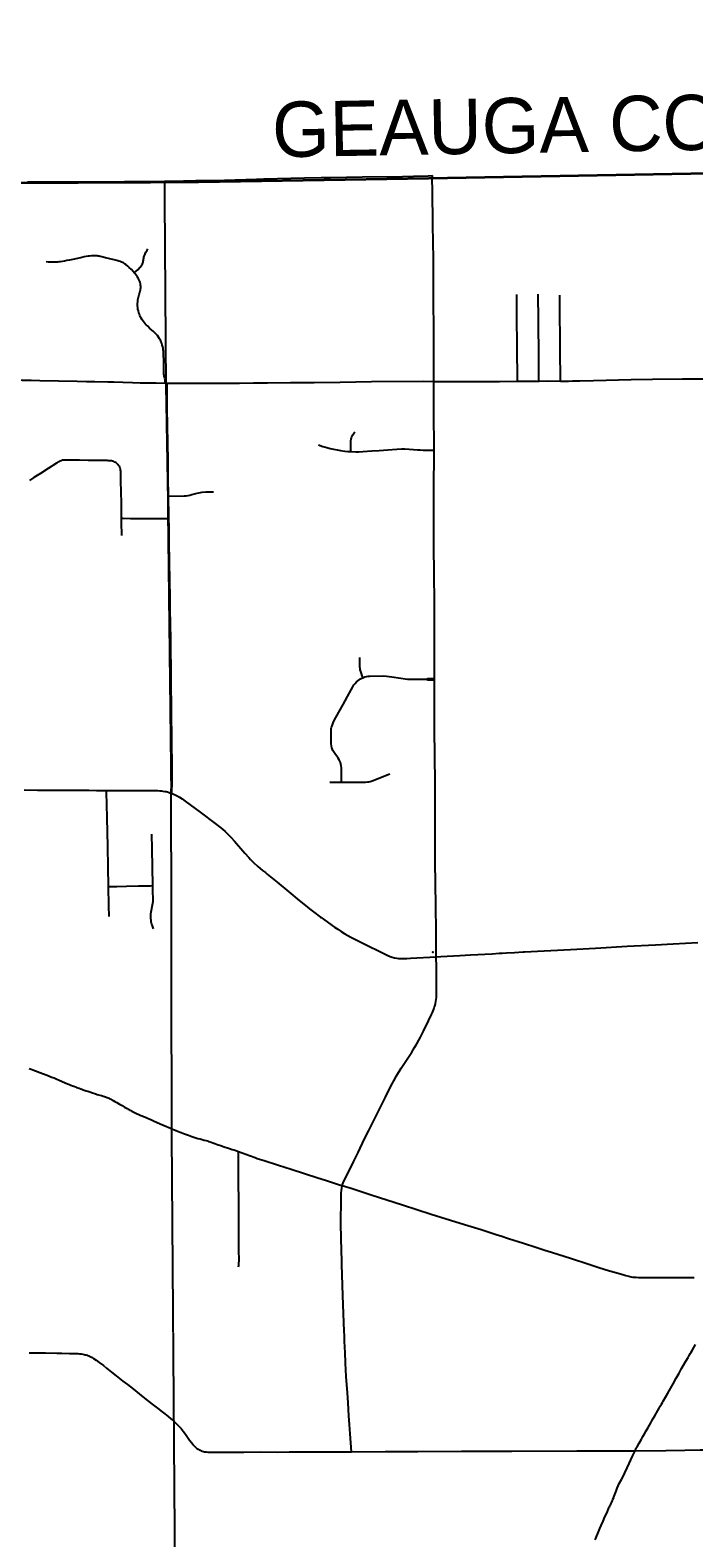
# Model space of a CAD drawing. Header units: feet. Extents: x 2113747 to 2516209, y 960708 to 1356798.
# Tile 77 of 92: x 2296181 to 2308177, y 1197083 to 1224357. Entities that reach past the tile are written whole.
import ezdxf

# ---------------------------------------------------------------- set-up
doc = ezdxf.new("R2010")
doc.units = ezdxf.units.FT
doc.header["$LTSCALE"] = 20
doc.header["$MEASUREMENT"] = 0
doc.linetypes.add('OhDOT_USTN3', pattern=[0.22, 0.165, -0.055])
for name, color, linetype in [('GM_X_Adjacent_County', 251, 'OhDOT_USTN3'), ('GM_X_Adjacent_County_Text', 251, 'Continuous'), ('GM_X_City_Street', 251, 'Continuous'), ('GM_X_County', 251, 'OhDOT_USTN3'), ('GM_X_County_Road', 3, 'Continuous'), ('GM_X_State_Location', 251, 'Continuous'), ('GM_X_State_Route', 1, 'Continuous'), ('GM_X_Township', 251, 'OhDOT_USTN3'), ('GM_X_Township_Road', 4, 'Continuous'), ('GM_X_Township_Subdivision', 4, 'Continuous'), ('GM_X_Unincorporated_Location', 2, 'Continuous')]:
    doc.layers.add(name, color=color, linetype=linetype)
doc.styles.add('Styledgn030', font='dgn030.shx')

msp = doc.modelspace()

# ---------------------------------------------------------------- linework, layer by layer
at = {"layer": 'GM_X_Adjacent_County', "flags": 128}
msp.add_lwpolyline([(2351052, 1329594), (2350879, 1334708), (2350792, 1338454), (2350668, 1343782), (2350610, 1346277), (2350532, 1349652), (2350399, 1355339), (2350380, 1356156), (2355988, 1356270), (2362156, 1356413), (2364414, 1356333), (2367820, 1356544), (2373683, 1356692), (2373929, 1356688), (2374041, 1356698), (2374297, 1356706), (2374557, 1356715), (2374611, 1356721), (2377535, 1356798), (2377674, 1350903), (2377693, 1350175), (2377735, 1349029), (2377727, 1347899), (2377725, 1347726), (2377787, 1343505), (2377836, 1339123), (2378017, 1330260), (2378023, 1327034), (2378033, 1326391), (2378043, 1325696), (2378197, 1317523), (2378303, 1312083), (2378402, 1304573), (2378434, 1301944), (2378438, 1301599), (2378501, 1296323), (2378561, 1291324), (2378588, 1289004), (2378621, 1286248), (2378649, 1283902), (2378676, 1281682), (2378707, 1279034), (2378754, 1276290), (2378873, 1270911), (2378866, 1269735), (2378972, 1263471), (2379228, 1251500), (2379253, 1249553), (2379296, 1246319), (2379404, 1237933), (2379428, 1236058), (2379498, 1231510), (2379605, 1226364), (2379690, 1223029), (2374472, 1222924), (2372194, 1222881), (2369645, 1222836), (2365829, 1222755), (2364180, 1222723), (2358764, 1222568), (2356858, 1222526), (2353397, 1222451), (2350843, 1222395), (2349300, 1222361), (2344324, 1222288), (2343737, 1222286), (2341239, 1222245), (2338510, 1222201), (2335682, 1222157), (2333341, 1222133), (2327982, 1222076), (2326584, 1222061), (2319071, 1221920), (2315600, 1221874), (2313088, 1221841), (2308426, 1221766), (2303374, 1221676), (2299175, 1221609), (2298613, 1221605), (2295595, 1221591), (2294724, 1221588), (2291838, 1221592), (2289133, 1221589), (2288155, 1221588), (2287634, 1221587), (2287284, 1221586), (2279436, 1221567), (2276584, 1221584), (2274226, 1221624), (2272941, 1221646), (2272892, 1224958), (2272866, 1226650), (2272826, 1229297), (2272742, 1235619), (2272726, 1236335), (2272653, 1239712), (2272622, 1242715), (2272608, 1245574), (2272603, 1246466), (2272594, 1248305), (2272592, 1248752), (2272590, 1249141), (2272589, 1249331), (2273862, 1249362), (2276805, 1249432), (2277390, 1249446), (2277328, 1250381), (2277211, 1252110), (2277171, 1252707), (2276903, 1256950), (2274507, 1256901), (2272767, 1256889), (2272604, 1256898), (2272557, 1259612), (2272556, 1260536), (2272556, 1262103), (2272569, 1262896), (2272555, 1264930), (2272507, 1273183), (2272471, 1276565), (2272465, 1277200), (2272455, 1278617), (2272446, 1280038), (2272428, 1282835), (2272420, 1284105), (2272413, 1285151), (2272362, 1289611), (2272348, 1290511), (2272340, 1292585), (2272240, 1297398), (2272203, 1299771), (2272161, 1302392), (2279883, 1302541), (2283687, 1302615), (2294075, 1302763), (2295568, 1302772), (2298199, 1302788), (2298196, 1305189), (2298196, 1305529), (2298188, 1311966), (2298187, 1312321), (2298208, 1319400), (2298174, 1322862), (2298177, 1328362), (2298177, 1328633), (2299094, 1328650), (2302358, 1328712), (2307027, 1328846), (2308136, 1328857), (2310412, 1328865), (2312316, 1328941), (2312728, 1328943), (2313244, 1328952), (2315940, 1328993), (2319296, 1329027), (2324555, 1329127), (2326471, 1329162), (2329806, 1329195), (2329825, 1329214), (2329835, 1329221), (2329851, 1329224), (2329869, 1329225), (2330942, 1329244), (2332564, 1329274), (2338225, 1329379), (2338797, 1329389), (2339341, 1329399), (2340797, 1329426), (2342861, 1329465), (2347906, 1329546), (2351052, 1329594)], dxfattribs=at)
at = {"layer": 'GM_X_City_Street', "flags": 128}
for points in [[(2296134, 1221614), (2296215, 1221614), (2296299, 1221613), (2296408, 1221612), (2296588, 1221612), (2296735, 1221611), (2296854, 1221611), (2296920, 1221611), (2296987, 1221611), (2297082, 1221612), (2297191, 1221612), (2297282, 1221613), (2297395, 1221613), (2297527, 1221613), (2297656, 1221614), (2297803, 1221615), (2297887, 1221616), (2298053, 1221617), (2298127, 1221617), (2298187, 1221618), (2298270, 1221619), (2298334, 1221619), (2298413, 1221619), (2298505, 1221621), (2298612, 1221623), (2298623, 1221623)], [(2298061, 1219967), (2298043, 1219988), (2298010, 1220025), (2297973, 1220064), (2297947, 1220088), (2297910, 1220116), (2297886, 1220132), (2297866, 1220145), (2297849, 1220154), (2297831, 1220162), (2297806, 1220172), (2297783, 1220179), (2297748, 1220189), (2297698, 1220202), (2297621, 1220221), (2297544, 1220241), (2297476, 1220258), (2297446, 1220265), (2297426, 1220268), (2297408, 1220271), (2297391, 1220272), (2297359, 1220273), (2297319, 1220274), (2297287, 1220274), (2297253, 1220271), (2297230, 1220268), (2297196, 1220263), (2297158, 1220255), (2297116, 1220246), (2297035, 1220228), (2296954, 1220210), (2296894, 1220198), (2296841, 1220187), (2296799, 1220179), (2296765, 1220173), (2296731, 1220168), (2296701, 1220164), (2296675, 1220162), (2296621, 1220158), (2296575, 1220157), (2296539, 1220157), (2296509, 1220159), (2296468, 1220164)], [(2298061, 1219967), (2298096, 1219998), (2298131, 1220030), (2298153, 1220050), (2298167, 1220063), (2298177, 1220075), (2298188, 1220091), (2298199, 1220109), (2298209, 1220129), (2298216, 1220146), (2298221, 1220159), (2298225, 1220176), (2298228, 1220195), (2298231, 1220213), (2298235, 1220231), (2298238, 1220250), (2298243, 1220268), (2298247, 1220283), (2298251, 1220295), (2298258, 1220312), (2298265, 1220326), (2298274, 1220341), (2298294, 1220375), (2298309, 1220401)], [(2298625, 1217971), (2298623, 1217997), (2298622, 1218019), (2298620, 1218037), (2298617, 1218054), (2298610, 1218078), (2298604, 1218099), (2298601, 1218114), (2298600, 1218132), (2298599, 1218169), (2298597, 1218209), (2298596, 1218275), (2298595, 1218397), (2298594, 1218468), (2298594, 1218513), (2298593, 1218533), (2298591, 1218553), (2298588, 1218576), (2298584, 1218599), (2298578, 1218630), (2298569, 1218661), (2298559, 1218693), (2298558, 1218694), (2298547, 1218720), (2298534, 1218747), (2298518, 1218774), (2298500, 1218803), (2298480, 1218831), (2298462, 1218852), (2298442, 1218875), (2298425, 1218891), (2298402, 1218913), (2298381, 1218931), (2298341, 1218966), (2298305, 1218999), (2298279, 1219024), (2298258, 1219047), (2298240, 1219069), (2298222, 1219092), (2298205, 1219119), (2298190, 1219144), (2298178, 1219167), (2298166, 1219194), (2298156, 1219218), (2298146, 1219246), (2298137, 1219277), (2298129, 1219311), (2298125, 1219338), (2298123, 1219365), (2298122, 1219393), (2298123, 1219418), (2298125, 1219441), (2298127, 1219461), (2298130, 1219479), (2298133, 1219501), (2298138, 1219524), (2298143, 1219548), (2298150, 1219572), (2298156, 1219592), (2298164, 1219619), (2298170, 1219641), (2298175, 1219660), (2298177, 1219675), (2298179, 1219691), (2298179, 1219705), (2298179, 1219724), (2298177, 1219741), (2298173, 1219767), (2298168, 1219789), (2298161, 1219812), (2298151, 1219837), (2298140, 1219859), (2298130, 1219875), (2298119, 1219893), (2298095, 1219924), (2298078, 1219946), (2298061, 1219967)], [(2295096, 1218036), (2295162, 1218037), (2295310, 1218037), (2295400, 1218037), (2295493, 1218035), (2295584, 1218034), (2295686, 1218032), (2295852, 1218029), (2296035, 1218026), (2296201, 1218023), (2296353, 1218020), (2297030, 1218005), (2297200, 1218002), (2297348, 1217999), (2297587, 1217995), (2297691, 1217992), (2297859, 1217987), (2298029, 1217982), (2298169, 1217978), (2298273, 1217976), (2298457, 1217974), (2298625, 1217971)], [(2298625, 1217971), (2298657, 1217970)], [(2297833, 1215527), (2297832, 1215752), (2297830, 1215823), (2297829, 1215860), (2297827, 1215947), (2297825, 1215999), (2297824, 1216065), (2297822, 1216136), (2297821, 1216186), (2297821, 1216233), (2297820, 1216277), (2297820, 1216317), (2297819, 1216353), (2297817, 1216377), (2297814, 1216396), (2297811, 1216413), (2297806, 1216428), (2297799, 1216449), (2297788, 1216468), (2297778, 1216483), (2297767, 1216497), (2297756, 1216510), (2297742, 1216523), (2297727, 1216534), (2297712, 1216543), (2297691, 1216553), (2297672, 1216559), (2297653, 1216564), (2297634, 1216566), (2297613, 1216567), (2297590, 1216568), (2297570, 1216569), (2297374, 1216571), (2297232, 1216573), (2297073, 1216575), (2296901, 1216577), (2296829, 1216578), (2296799, 1216578), (2296782, 1216577), (2296774, 1216577), (2296763, 1216575), (2296753, 1216572), (2296741, 1216567), (2296725, 1216560), (2296698, 1216546), (2296656, 1216521), (2296506, 1216426), (2296367, 1216339), (2296248, 1216264), (2296167, 1216213)], [(2297840, 1215216), (2297839, 1215253), (2297837, 1215309), (2297835, 1215358), (2297834, 1215428), (2297833, 1215492), (2297833, 1215527)], [(2297833, 1215527), (2297865, 1215526), (2297997, 1215525), (2298087, 1215524), (2298197, 1215524), (2298306, 1215523), (2298418, 1215522), (2298562, 1215521), (2298678, 1215520), (2298689, 1215520)], [(2297598, 1208865), (2297598, 1208870), (2297591, 1209217), (2297582, 1209591), (2297573, 1210106), (2297569, 1210349), (2297563, 1210569), (2297562, 1210604)], [(2298398, 1208882), (2298392, 1209215), (2298386, 1209550), (2298382, 1209815)], [(2297598, 1208865), (2297612, 1208865), (2297750, 1208868), (2297922, 1208872), (2298137, 1208876), (2298354, 1208880), (2298390, 1208882), (2298398, 1208882)], [(2297610, 1208324), (2297605, 1208515), (2297598, 1208865)], [(2298411, 1208097), (2298385, 1208171), (2298377, 1208197), (2298370, 1208227), (2298366, 1208255), (2298362, 1208282), (2298360, 1208309), (2298361, 1208340), (2298362, 1208367), (2298368, 1208408), (2298394, 1208536), (2298398, 1208562), (2298402, 1208595), (2298404, 1208632), (2298401, 1208786), (2298398, 1208882)], [(2296166, 1205574), (2296200, 1205561), (2296231, 1205549), (2296406, 1205483), (2296487, 1205452), (2296556, 1205425), (2296588, 1205413), (2296615, 1205402), (2296654, 1205385), (2296705, 1205364), (2296858, 1205298), (2296890, 1205284), (2296916, 1205273), (2296945, 1205261), (2296972, 1205251), (2296999, 1205240), (2297021, 1205231), (2297042, 1205224), (2297066, 1205215), (2297095, 1205204), (2297118, 1205197), (2297138, 1205190), (2297160, 1205182), (2297192, 1205172), (2297223, 1205161), (2297260, 1205149), (2297309, 1205133), (2297351, 1205119), (2297395, 1205105), (2297439, 1205092), (2297468, 1205083), (2297486, 1205077), (2297503, 1205071), (2297523, 1205065), (2297540, 1205059), (2297557, 1205053), (2297574, 1205047), (2297588, 1205041), (2297604, 1205034), (2297621, 1205025), (2297639, 1205016), (2297660, 1205005), (2297683, 1204994), (2297710, 1204979), (2297750, 1204957), (2297798, 1204929), (2297847, 1204901), (2297889, 1204876), (2297936, 1204848), (2297952, 1204839), (2297967, 1204830), (2297982, 1204822), (2297999, 1204812), (2298019, 1204802), (2298040, 1204791), (2298066, 1204778), (2298093, 1204765), (2298116, 1204755), (2298135, 1204745), (2298158, 1204735), (2298181, 1204725), (2298204, 1204715), (2298231, 1204704), (2298264, 1204690), (2298300, 1204674), (2298335, 1204660), (2298374, 1204643), (2298425, 1204621), (2298465, 1204603), (2298530, 1204575), (2298603, 1204544), (2298717, 1204494), (2298756, 1204477), (2298790, 1204462), (2298817, 1204451), (2298822, 1204449)], [(2296162, 1200431), (2296328, 1200429), (2296460, 1200427), (2296661, 1200423), (2296756, 1200422), (2296892, 1200420), (2296962, 1200418), (2297010, 1200416), (2297045, 1200415), (2297073, 1200412), (2297104, 1200410), (2297131, 1200406), (2297155, 1200402), (2297177, 1200396), (2297197, 1200392), (2297220, 1200384), (2297243, 1200375), (2297267, 1200365), (2297287, 1200354), (2297305, 1200344), (2297327, 1200330), (2297374, 1200298), (2297431, 1200255), (2297506, 1200198), (2297559, 1200154), (2297653, 1200080), (2297735, 1200016), (2297857, 1199920), (2297940, 1199855), (2298049, 1199770), (2298149, 1199691), (2298250, 1199611), (2298386, 1199504), (2298481, 1199430), (2298566, 1199363), (2298615, 1199324), (2298673, 1199279), (2298725, 1199236), (2298763, 1199205), (2298788, 1199183), (2298814, 1199159), (2298834, 1199140), (2298845, 1199129)]]:
    msp.add_lwpolyline(points, dxfattribs=at)
at = {"layer": 'GM_X_County', "flags": 128}
msp.add_lwpolyline([(2353397, 1222451), (2356858, 1222526), (2358764, 1222568), (2364180, 1222723), (2365829, 1222755), (2369645, 1222836), (2372194, 1222881), (2374472, 1222924), (2379690, 1223029), (2379735, 1219826), (2379742, 1219374), (2379833, 1216178), (2380014, 1209139), (2380003, 1203413), (2380022, 1202249), (2380179, 1195356), (2380181, 1194352), (2380359, 1187412), (2380412, 1186569), (2380419, 1184193), (2380463, 1181823), (2380682, 1170163), (2380746, 1166807), (2380771, 1165044), (2380824, 1161382), (2380824, 1161039), (2380878, 1157552), (2380892, 1156694), (2381026, 1152330), (2381034, 1152023), (2381158, 1145150), (2381235, 1140057), (2381269, 1137568), (2381334, 1132856), (2381336, 1132676), (2381343, 1132210), (2381380, 1130882), (2381388, 1130504), (2381409, 1129491), (2381422, 1128859), (2381524, 1123853), (2381544, 1122872), (2381624, 1118858), (2381679, 1116097), (2382044, 1104151), (2382074, 1096083), (2382125, 1091787), (2380307, 1091766), (2379221, 1091753), (2378988, 1091751), (2374063, 1091696), (2368829, 1091637), (2365146, 1091594), (2364291, 1091584), (2363494, 1091575), (2360811, 1091544), (2360599, 1091542), (2358848, 1091522), (2355371, 1091477), (2352195, 1091435), (2348514, 1091386), (2345661, 1091348), (2342697, 1091308), (2341799, 1091296), (2335157, 1091206), (2333216, 1091180), (2331837, 1091161), (2328725, 1091118), (2328615, 1091117), (2326938, 1091094), (2326732, 1091091), (2324108, 1091056), (2318107, 1090974), (2313863, 1090917), (2307056, 1090903), (2301402, 1090840), (2299895, 1090831), (2299145, 1090827), (2298147, 1090820), (2294565, 1090800), (2294190, 1090795), (2291695, 1090779), (2287536, 1090733), (2283974, 1090692), (2281184, 1090660), (2280571, 1090646), (2279737, 1090638), (2276111, 1090564), (2275965, 1090561), (2275354, 1090544), (2275300, 1090545), (2274067, 1090515), (2274049, 1092053), (2274045, 1093010), (2274019, 1094549), (2274003, 1096382), (2273944, 1101977), (2273923, 1103969), (2273928, 1105260), (2273895, 1107881), (2273890, 1108659), (2273892, 1109492), (2273890, 1109708), (2273889, 1109866), (2273885, 1110318), (2273884, 1110420), (2273881, 1110748), (2273878, 1111173), (2273872, 1111794), (2273868, 1112294), (2273861, 1113069), (2273860, 1113281), (2273857, 1113575), (2273857, 1113636), (2273852, 1114201), (2273851, 1114281), (2273848, 1114656), (2273845, 1115019), (2273878, 1116829), (2273877, 1118817), (2273859, 1119170), (2273866, 1121327), (2273809, 1124393), (2273800, 1125028), (2273794, 1125938), (2273794, 1126045), (2273791, 1126395), (2273784, 1127599), (2273782, 1127896), (2273782, 1128013), (2273776, 1128908), (2273762, 1131307), (2273735, 1134958), (2273727, 1137672), (2273708, 1143906), (2273707, 1144117), (2273652, 1147706), (2273648, 1148193), (2273645, 1148717), (2273636, 1149823), (2273632, 1150488), (2273596, 1155295), (2273585, 1158808), (2273560, 1160546), (2273539, 1163372), (2273486, 1167056), (2273465, 1168621), (2273462, 1168895), (2273426, 1173044), (2273428, 1173104), (2273415, 1174720), (2273392, 1176176), (2273394, 1176620), (2273384, 1177023), (2273358, 1177776), (2273351, 1179125), (2273359, 1179654), (2273321, 1182083), (2273216, 1187364), (2273164, 1190519), (2273176, 1191453), (2273228, 1192712), (2273152, 1195400), (2273193, 1198453), (2273071, 1206556), (2272991, 1215563), (2272975, 1216501), (2272977, 1217406), (2272968, 1218487), (2272962, 1219225), (2272959, 1219527), (2272955, 1219996), (2272952, 1220381), (2272949, 1220734), (2272946, 1221095), (2272941, 1221646), (2274226, 1221624), (2276584, 1221584), (2279436, 1221567), (2287284, 1221586), (2287634, 1221587), (2288155, 1221588), (2289133, 1221589), (2291838, 1221592), (2294724, 1221588), (2295595, 1221591), (2298613, 1221605), (2299175, 1221609), (2303374, 1221676), (2308426, 1221766), (2313088, 1221841), (2315600, 1221874), (2319071, 1221920), (2326584, 1222061), (2327982, 1222076), (2333341, 1222133), (2335682, 1222157), (2338510, 1222201), (2341239, 1222245), (2343737, 1222286), (2344324, 1222288), (2349300, 1222361), (2350843, 1222395), (2353397, 1222451)], dxfattribs=at)
at = {"layer": 'GM_X_County_Road', "flags": 128}
for points in [[(2303476, 1218003), (2303477, 1218107), (2303478, 1218265), (2303478, 1218399), (2303478, 1218622), (2303476, 1219010), (2303474, 1219396), (2303471, 1219954), (2303470, 1220069), (2303469, 1220233), (2303463, 1220510), (2303461, 1220845), (2303458, 1221038), (2303454, 1221262), (2303452, 1221344), (2303451, 1221468), (2303451, 1221501), (2303450, 1221626), (2303452, 1221726)], [(2303481, 1216760), (2303481, 1217052), (2303480, 1217174), (2303480, 1217423), (2303477, 1217725), (2303476, 1217966), (2303476, 1218003)], [(2303490, 1212631), (2303488, 1212799), (2303488, 1213124), (2303490, 1213756), (2303487, 1214009), (2303482, 1214513), (2303479, 1215031), (2303479, 1215271), (2303478, 1215867), (2303479, 1215993), (2303479, 1216150), (2303480, 1216265), (2303481, 1216514), (2303481, 1216760)], [(2303490, 1212604), (2303490, 1212631)], [(2303522, 1207592), (2303518, 1207785), (2303517, 1208113), (2303516, 1208460), (2303511, 1208670), (2303510, 1208765), (2303510, 1208850), (2303509, 1208945), (2303502, 1209289), (2303500, 1209463), (2303499, 1209564), (2303500, 1209636), (2303500, 1209738), (2303500, 1209980), (2303501, 1210203), (2303499, 1210318), (2303500, 1210370), (2303501, 1210481), (2303500, 1210595), (2303501, 1210830), (2303499, 1210936), (2303496, 1211034), (2303494, 1211083), (2303494, 1211171), (2303493, 1211424), (2303492, 1211515), (2303492, 1212198), (2303491, 1212444), (2303491, 1212522), (2303490, 1212604)], [(2302496, 1204837), (2302502, 1204849), (2302606, 1205056), (2302700, 1205251), (2302755, 1205352), (2302804, 1205438), (2302889, 1205578), (2302973, 1205708), (2303077, 1205870), (2303129, 1205954), (2303168, 1206022), (2303205, 1206084), (2303236, 1206142), (2303256, 1206179), (2303273, 1206212), (2303290, 1206247), (2303305, 1206279), (2303326, 1206320), (2303434, 1206548), (2303451, 1206587), (2303465, 1206619), (2303475, 1206645), (2303486, 1206675), (2303494, 1206698), (2303500, 1206718), (2303507, 1206747), (2303516, 1206788), (2303520, 1206824), (2303523, 1206859), (2303524, 1206908), (2303525, 1206944), (2303528, 1207058), (2303528, 1207120), (2303528, 1207189), (2303526, 1207284), (2303525, 1207408), (2303522, 1207592)], [(2301823, 1203455), (2301829, 1203477), (2301839, 1203505), (2301858, 1203547), (2301958, 1203747), (2302032, 1203898), (2302107, 1204051), (2302227, 1204298), (2302303, 1204450), (2302417, 1204678), (2302496, 1204837)], [(2301990, 1198640), (2301964, 1198964), (2301953, 1199131), (2301942, 1199291), (2301927, 1199523), (2301914, 1199709), (2301894, 1200004), (2301882, 1200244), (2301873, 1200444), (2301869, 1200528), (2301864, 1200646), (2301860, 1200741), (2301857, 1200817), (2301833, 1201466), (2301814, 1202030), (2301813, 1202081), (2301803, 1202498), (2301799, 1202767), (2301798, 1202927), (2301800, 1203059), (2301802, 1203249), (2301805, 1203318), (2301808, 1203364), (2301812, 1203406), (2301819, 1203442), (2301823, 1203455), (2301823, 1203455)], [(2307115, 1198659), (2307137, 1198703), (2307144, 1198717), (2307189, 1198796), (2307230, 1198870), (2307257, 1198918), (2307285, 1198966), (2307315, 1199021), (2307349, 1199080), (2307399, 1199165), (2307416, 1199197), (2307441, 1199239), (2307471, 1199290), (2307527, 1199386), (2307549, 1199427), (2307570, 1199464), (2307592, 1199504), (2307608, 1199533), (2307622, 1199555), (2307708, 1199702), (2307778, 1199825), (2307826, 1199914), (2307835, 1199928), (2307859, 1199971), (2307909, 1200060), (2307957, 1200145), (2307974, 1200174), (2308034, 1200279), (2308072, 1200348), (2308092, 1200382), (2308115, 1200421), (2308128, 1200444), (2308144, 1200472), (2308205, 1200581)], [(2298845, 1199129), (2298857, 1199118), (2298868, 1199105), (2298879, 1199092), (2298891, 1199079), (2298908, 1199058), (2298944, 1199013), (2298969, 1198981), (2298999, 1198941), (2299039, 1198884), (2299063, 1198851), (2299095, 1198809), (2299120, 1198778), (2299140, 1198754), (2299155, 1198737), (2299173, 1198719), (2299193, 1198702), (2299216, 1198687), (2299234, 1198677), (2299253, 1198667), (2299271, 1198658), (2299293, 1198651), (2299316, 1198645), (2299335, 1198641), (2299365, 1198637), (2299394, 1198634), (2299433, 1198632), (2299538, 1198632), (2299657, 1198633), (2299821, 1198634), (2300045, 1198635), (2300336, 1198636), (2300643, 1198635), (2300864, 1198636), (2301008, 1198636), (2301312, 1198637), (2301468, 1198638), (2301691, 1198639), (2301886, 1198639), (2301990, 1198640)], [(2301990, 1198640), (2302600, 1198643), (2303078, 1198645), (2303190, 1198645), (2303977, 1198648), (2304085, 1198648), (2304259, 1198648), (2304885, 1198650), (2306060, 1198657), (2307074, 1198658), (2307115, 1198659)], [(2306396, 1197047), (2306442, 1197159), (2306480, 1197250), (2306504, 1197308), (2306536, 1197386), (2306571, 1197464), (2306596, 1197520), (2306615, 1197562), (2306622, 1197577), (2306628, 1197592), (2306636, 1197610), (2306643, 1197624), (2306649, 1197636), (2306652, 1197640), (2306661, 1197658), (2306665, 1197666), (2306670, 1197675), (2306678, 1197693), (2306687, 1197714), (2306705, 1197756), (2306715, 1197780), (2306732, 1197812), (2306733, 1197819), (2306738, 1197834), (2306750, 1197868), (2306773, 1197929), (2306793, 1197981), (2306811, 1198023), (2306830, 1198065), (2306868, 1198137), (2306898, 1198195), (2306930, 1198260), (2306972, 1198349), (2307009, 1198426), (2307070, 1198563), (2307097, 1198623), (2307115, 1198659)], [(2307115, 1198659), (2307671, 1198665), (2308012, 1198672), (2308294, 1198674), (2308645, 1198677)]]:
    msp.add_lwpolyline(points, dxfattribs=at)
at = {"layer": 'GM_X_State_Route', "flags": 128}
for points in [[(2296073, 1210613), (2296312, 1210611), (2296452, 1210610), (2296538, 1210610), (2296652, 1210609), (2297002, 1210607), (2297106, 1210607), (2297240, 1210606), (2297381, 1210605), (2297494, 1210605), (2297562, 1210604), (2297699, 1210604), (2297764, 1210603), (2297921, 1210603), (2298056, 1210602), (2298257, 1210603), (2298339, 1210602), (2298413, 1210602), (2298460, 1210601), (2298489, 1210600), (2298524, 1210598), (2298554, 1210596), (2298580, 1210592), (2298614, 1210587), (2298641, 1210582), (2298664, 1210576), (2298691, 1210567), (2298708, 1210562), (2298744, 1210550)], [(2298744, 1210550), (2298790, 1210530), (2298792, 1210528)], [(2298792, 1210528), (2298837, 1210505), (2298879, 1210481), (2298929, 1210449), (2298983, 1210411), (2299253, 1210213), (2299526, 1210008), (2299604, 1209947), (2299657, 1209903), (2299704, 1209862), (2299753, 1209814), (2299806, 1209759), (2299873, 1209687), (2300060, 1209471), (2300134, 1209388), (2300165, 1209354), (2300218, 1209302), (2300295, 1209230), (2300382, 1209155), (2300432, 1209118), (2300465, 1209091), (2300643, 1208946), (2300856, 1208771), (2301046, 1208615), (2301157, 1208522), (2301231, 1208462), (2301301, 1208409), (2301431, 1208313)], [(2301431, 1208313), (2301444, 1208304), (2301683, 1208131), (2301740, 1208092), (2301803, 1208052), (2301871, 1208012), (2301980, 1207951), (2302242, 1207814), (2302536, 1207669), (2302646, 1207618), (2302688, 1207601), (2302722, 1207590), (2302766, 1207578), (2302808, 1207570), (2302840, 1207565), (2302879, 1207562), (2302931, 1207561), (2302990, 1207563), (2303058, 1207567), (2303522, 1207592), (2303603, 1207597), (2303950, 1207619), (2304143, 1207629), (2304533, 1207650), (2304660, 1207657), (2304710, 1207660), (2304791, 1207664), (2304933, 1207672), (2305093, 1207681), (2305117, 1207682), (2305945, 1207727), (2306397, 1207753), (2306974, 1207784), (2307484, 1207811), (2307805, 1207827), (2308251, 1207851)]]:
    msp.add_lwpolyline(points, dxfattribs=at)
at = {"layer": 'GM_X_Township', "flags": 128}
msp.add_lwpolyline([(2298613, 1221605), (2299175, 1221609), (2303374, 1221676), (2308426, 1221766), (2313088, 1221841), (2315600, 1221874), (2319071, 1221920), (2326584, 1222061), (2327982, 1222076), (2327993, 1220659), (2328082, 1214984), (2328088, 1208595), (2328116, 1204996), (2328164, 1198937), (2328172, 1197915), (2328175, 1195267), (2323786, 1195265), (2322464, 1195265), (2318542, 1195278), (2313388, 1195295), (2308630, 1195310), (2305509, 1195321), (2303165, 1195328), (2300042, 1195362), (2299324, 1195370), (2298810, 1195371), (2298781, 1199199), (2298741, 1204470), (2298731, 1210552), (2298731, 1210570), (2298734, 1210676), (2298677, 1215520), (2298674, 1215932), (2298639, 1217955), (2298613, 1221605)], dxfattribs=at)
at = {"layer": 'GM_X_Township_Road', "flags": 128}
for points in [[(2298623, 1221623), (2298673, 1221624), (2298727, 1221625), (2298801, 1221626), (2298878, 1221627), (2298953, 1221628), (2299020, 1221630), (2299086, 1221631), (2299129, 1221633), (2299177, 1221634)], [(2299177, 1221634), (2299691, 1221645), (2300271, 1221663), (2300405, 1221666), (2301142, 1221683), (2301443, 1221691), (2301607, 1221694), (2302188, 1221702), (2302909, 1221712), (2303109, 1221715), (2303373, 1221724)], [(2303373, 1221724), (2303452, 1221726)], [(2306094, 1218013), (2306116, 1218013), (2306361, 1218020), (2307044, 1218038), (2307431, 1218044), (2307974, 1218051), (2308453, 1218050), (2308512, 1218049), (2308514, 1218049)], [(2298657, 1217970), (2299180, 1217970), (2299459, 1217968), (2299625, 1217968), (2299671, 1217968), (2299777, 1217970), (2299965, 1217972), (2300218, 1217976), (2300471, 1217977), (2300887, 1217981), (2301314, 1217985), (2301783, 1217990), (2302351, 1217998), (2303295, 1218005), (2303476, 1218003)], [(2298683, 1215929), (2298678, 1216260), (2298674, 1216568), (2298669, 1216890), (2298660, 1217520), (2298658, 1217723), (2298657, 1217970)], [(2303476, 1218003), (2303498, 1218003), (2303652, 1218003), (2304040, 1218003), (2304663, 1218001), (2304989, 1218004)], [(2304989, 1218004), (2305008, 1218005), (2305379, 1218008)], [(2305379, 1218008), (2305536, 1218010), (2305766, 1218009)], [(2305766, 1218009), (2305835, 1218009)], [(2305835, 1218009), (2305860, 1218009), (2305913, 1218009), (2305985, 1218010), (2306060, 1218012), (2306094, 1218013)], [(2298689, 1215520), (2298686, 1215675), (2298682, 1215821), (2298683, 1215929)], [(2298744, 1210550), (2298748, 1210768), (2298745, 1211084), (2298745, 1211193), (2298744, 1211337), (2298742, 1211484), (2298740, 1211645), (2298737, 1211891), (2298734, 1212208), (2298732, 1212438), (2298730, 1212588), (2298728, 1212799), (2298722, 1213160), (2298721, 1213353), (2298717, 1213607), (2298712, 1213895), (2298710, 1214067), (2298705, 1214434), (2298700, 1214700), (2298698, 1214818), (2298695, 1215018), (2298692, 1215357), (2298689, 1215520)], [(2298822, 1204449), (2298844, 1204440), (2298908, 1204417), (2298969, 1204394), (2299043, 1204367), (2299105, 1204344), (2299122, 1204338), (2299138, 1204333), (2299156, 1204327), (2299175, 1204321), (2299196, 1204315), (2299214, 1204310), (2299251, 1204300), (2299290, 1204289), (2299326, 1204279), (2299361, 1204269), (2299384, 1204262), (2299407, 1204255), (2299427, 1204248), (2299452, 1204240), (2299483, 1204229), (2299519, 1204216), (2299582, 1204194), (2299629, 1204178), (2299669, 1204164), (2299708, 1204152), (2299745, 1204140), (2299786, 1204126), (2299831, 1204111), (2299867, 1204099), (2299901, 1204087), (2299947, 1204072)], [(2299947, 1204072), (2300145, 1203999), (2300247, 1203961), (2300287, 1203947), (2300409, 1203907), (2300668, 1203823), (2300896, 1203751), (2301137, 1203674), (2301383, 1203594), (2301518, 1203551), (2301699, 1203494), (2301793, 1203465), (2301823, 1203455)], [(2301823, 1203455), (2301981, 1203406), (2302347, 1203289), (2302912, 1203106), (2303430, 1202941), (2303776, 1202831), (2304030, 1202752), (2304334, 1202660), (2304620, 1202566), (2304689, 1202544), (2304830, 1202500), (2305098, 1202412), (2305324, 1202340), (2305485, 1202289), (2305602, 1202251), (2305965, 1202137), (2306260, 1202041), (2306459, 1201975), (2306650, 1201915), (2306769, 1201880), (2306914, 1201839), (2306949, 1201828), (2307003, 1201814), (2307042, 1201806), (2307075, 1201801), (2307134, 1201796), (2307176, 1201793), (2307255, 1201790), (2307674, 1201793), (2307979, 1201792), (2308183, 1201793)]]:
    msp.add_lwpolyline(points, dxfattribs=at)
at = {"layer": 'GM_X_Township_Subdivision', "flags": 128}
for points in [[(2304989, 1218004), (2304989, 1218040), (2304984, 1218609), (2304983, 1218759), (2304978, 1219053), (2304976, 1219201), (2304975, 1219574)], [(2305379, 1218008), (2305378, 1218045), (2305375, 1218434), (2305367, 1219104), (2305364, 1219582)], [(2305766, 1218009), (2305766, 1218052), (2305762, 1218547), (2305760, 1218812), (2305756, 1219186), (2305753, 1219563)], [(2301978, 1216734), (2301977, 1216767), (2301976, 1216809), (2301976, 1216849), (2301977, 1216901), (2301979, 1216931), (2301984, 1216956), (2301992, 1216985), (2302003, 1217012), (2302016, 1217038), (2302027, 1217056), (2302049, 1217091)], [(2301391, 1216855), (2301472, 1216828), (2301544, 1216806), (2301601, 1216790), (2301662, 1216776), (2301730, 1216762), (2301791, 1216752), (2301866, 1216743), (2301925, 1216737), (2301978, 1216734)], [(2301978, 1216734), (2301998, 1216732), (2302067, 1216730), (2302123, 1216730), (2302192, 1216733), (2302355, 1216745), (2302489, 1216754), (2302643, 1216766), (2302807, 1216777), (2302892, 1216780), (2302954, 1216781), (2303029, 1216778), (2303108, 1216773), (2303180, 1216767), (2303229, 1216763), (2303285, 1216761), (2303442, 1216760), (2303481, 1216760)], [(2298683, 1215929), (2298967, 1215933), (2299002, 1215935), (2299039, 1215940), (2299067, 1215945), (2299102, 1215954), (2299128, 1215962), (2299177, 1215977), (2299200, 1215983), (2299230, 1215989), (2299258, 1215994), (2299292, 1215997), (2299356, 1216003), (2299447, 1216005), (2299493, 1216003)], [(2302198, 1212643), (2302185, 1212677), (2302168, 1212719), (2302156, 1212753), (2302147, 1212785), (2302143, 1212808), (2302141, 1212831), (2302139, 1212864), (2302139, 1213008)], [(2301806, 1210753), (2301806, 1210789), (2301807, 1210879), (2301808, 1210964), (2301806, 1211011), (2301802, 1211047), (2301796, 1211080), (2301788, 1211109), (2301778, 1211133), (2301765, 1211160), (2301749, 1211185), (2301722, 1211223), (2301700, 1211252), (2301673, 1211289), (2301662, 1211308), (2301653, 1211325), (2301645, 1211346), (2301635, 1211377), (2301627, 1211412), (2301622, 1211444), (2301619, 1211479), (2301619, 1211643), (2301620, 1211683), (2301624, 1211715), (2301630, 1211746), (2301637, 1211775), (2301649, 1211808), (2301666, 1211847), (2301709, 1211924), (2301836, 1212158), (2301952, 1212368), (2302013, 1212480), (2302034, 1212513), (2302056, 1212540), (2302081, 1212566), (2302106, 1212587), (2302129, 1212605), (2302153, 1212621), (2302179, 1212635), (2302198, 1212643)], [(2302198, 1212643), (2302206, 1212646), (2302233, 1212656), (2302261, 1212663), (2302290, 1212668), (2302322, 1212671), (2302568, 1212674), (2302624, 1212671), (2302669, 1212667), (2302721, 1212660), (2302883, 1212633), (2302958, 1212623), (2303000, 1212618), (2303050, 1212616), (2303088, 1212615), (2303129, 1212615), (2303296, 1212617), (2303346, 1212617)], [(2303346, 1212617), (2303359, 1212624), (2303370, 1212628), (2303464, 1212630), (2303490, 1212631)], [(2303346, 1212617), (2303356, 1212610), (2303365, 1212606), (2303462, 1212605), (2303490, 1212604)], [(2301598, 1210754), (2301806, 1210753)], [(2301806, 1210753), (2302241, 1210755), (2302276, 1210758), (2302302, 1210761), (2302324, 1210766), (2302362, 1210776), (2302411, 1210794), (2302575, 1210860), (2302681, 1210901)], [(2299949, 1201985), (2299952, 1202013), (2299954, 1202053), (2299957, 1202093), (2299955, 1202299), (2299952, 1202553), (2299950, 1202844), (2299952, 1202962), (2299952, 1203014), (2299951, 1203158), (2299949, 1203538), (2299946, 1203872), (2299947, 1204072)]]:
    msp.add_lwpolyline(points, dxfattribs=at)
at = {"layer": 'GM_X_Unincorporated_Location'}
msp.add_point((2303461, 1207676), dxfattribs=at)

# ---------------------------------------------------------------- texts
at = {"layer": 'GM_X_Adjacent_County_Text', "insert": (2300563, 1222043), "char_height": 1000, "attachment_point": 7, "rotation": 0.9792, "line_spacing_factor": 0.8, "style": 'Styledgn030'}
msp.add_mtext('{\\Fdgn000|c0;\\C256;GEAUGA COUNTY}', dxfattribs=at)
at = {"layer": 'GM_X_State_Location', "insert": (2299321, 1209784), "char_height": 1, "attachment_point": 7, "rotation": 0, "line_spacing_factor": 0.8, "style": 'Styledgn030'}
msp.add_mtext('{\\Fdgn000|c0;\\C256;82}', dxfattribs=at)
at = {"layer": 'GM_X_State_Location', "insert": (2299573, 1209857), "char_height": 1, "attachment_point": 5, "line_spacing_factor": 0.8, "style": 'Styledgn030'}
for s in ['{\\Fdgn000|c0;\\C256;s}', '{\\Fdgn000|c0;\\C256;r}']:
    msp.add_mtext(s, dxfattribs=at)

doc.saveas('drawing.dxf')
